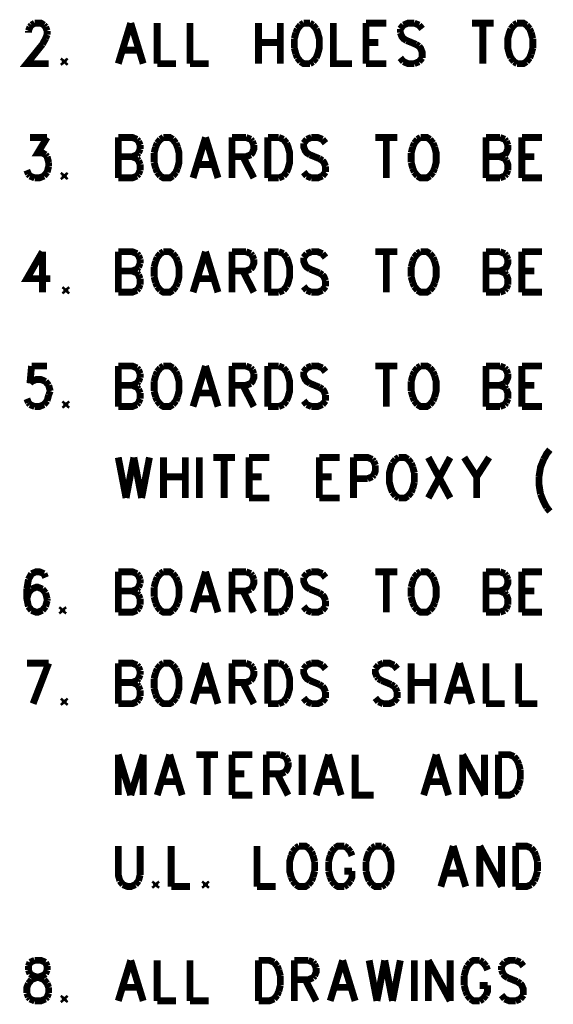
# Model space of a CAD drawing. Extents: x 7.3 to 17.4, y 4.7 to 13.3.
# Tile 1 of 11: x 7.8 to 9, y 4.8 to 6.9. Entities that reach past the tile are written whole.
import ezdxf

# ---------------------------------------------------------------- set-up
doc = ezdxf.new("R2010")
doc.units = 0
doc.layers.add('DD_PHO', color=6, linetype='CONTINUOUS')

msp = doc.modelspace()

# ---------------------------------------------------------------- linework, layer by layer
at = {"layer": 'DD_PHO', "const_width": 0.015}
for points in [[(7.8109, 6.87921), (7.81431, 6.88765)], [(7.81431, 6.88765), (7.81772, 6.89187)], [(7.81772, 6.89187), (7.82454, 6.89609)], [(7.82454, 6.89609), (7.83818, 6.89609), (7.845, 6.89187)], [(7.845, 6.89187), (7.8484, 6.88765)], [(7.8484, 6.88765), (7.85181, 6.87921)], [(8.03477, 6.89609), (8.0075, 6.8075)], [(8.03477, 6.89609), (8.06204, 6.8075)], [(8.09272, 6.89609), (8.09272, 6.8075)], [(8.16431, 6.89609), (8.16431, 6.8075)], [(8.31431, 6.89609), (8.31431, 6.8075)], [(8.36204, 6.89609), (8.36204, 6.8075)], [(8.40636, 6.89187), (8.39954, 6.88343)], [(8.41318, 6.89609), (8.40636, 6.89187)], [(8.42681, 6.89609), (8.41318, 6.89609)], [(8.43363, 6.89187), (8.42681, 6.89609)], [(8.44045, 6.88343), (8.43363, 6.89187)], [(8.47795, 6.89609), (8.47795, 6.8075), (8.51886, 6.8075)], [(8.54954, 6.89609), (8.54954, 6.8075)], [(8.54954, 6.89609), (8.59386, 6.89609)], [(8.63136, 6.89187), (8.62454, 6.88343)], [(8.65522, 6.89609), (8.64159, 6.89609), (8.63136, 6.89187)], [(8.66545, 6.89187), (8.65522, 6.89609)], [(8.67227, 6.88343), (8.66545, 6.89187)], [(8.78136, 6.89609), (8.82909, 6.89609)], [(8.80522, 6.89609), (8.80522, 6.8075)], [(8.8734, 6.89187), (8.86659, 6.88343)], [(8.88022, 6.89609), (8.8734, 6.89187)], [(8.90068, 6.89187), (8.89386, 6.89609), (8.88022, 6.89609)], [(8.9075, 6.88343), (8.90068, 6.89187)], [(7.8109, 6.875), (7.8109, 6.87921)], [(7.85181, 6.87078), (7.8484, 6.86234)], [(7.85181, 6.87921), (7.85181, 6.87078)], [(8.39613, 6.875), (8.39272, 6.86234)], [(8.39954, 6.88343), (8.39613, 6.875)], [(8.44045, 6.82015), (8.44386, 6.82859), (8.44727, 6.84125), (8.44727, 6.86234), (8.44386, 6.875), (8.44045, 6.88343)], [(8.62454, 6.88343), (8.62454, 6.875)], [(8.62454, 6.875), (8.62795, 6.86656), (8.63136, 6.86234), (8.63818, 6.85812)], [(8.86659, 6.88343), (8.86318, 6.875), (8.85977, 6.86234), (8.85977, 6.84125), (8.86318, 6.82859), (8.86659, 6.82015)], [(8.9109, 6.875), (8.9075, 6.88343)], [(8.91431, 6.86234), (8.9109, 6.875)], [(7.84159, 6.84968), (7.8075, 6.8075), (7.85522, 6.8075)], [(7.8484, 6.86234), (7.84159, 6.84968)], [(8.31431, 6.8539), (8.36204, 6.8539)], [(8.39272, 6.86234), (8.39272, 6.84125)], [(8.39272, 6.84125), (8.39613, 6.82859)], [(8.54954, 6.8539), (8.57681, 6.8539)], [(8.63818, 6.85812), (8.65863, 6.84968)], [(8.65863, 6.84968), (8.66545, 6.84546)], [(8.66545, 6.84546), (8.66886, 6.84125), (8.67227, 6.83281), (8.67227, 6.82015)], [(8.9109, 6.82859), (8.91431, 6.84125)], [(8.91431, 6.84125), (8.91431, 6.86234)], [(8.01772, 6.83703), (8.05181, 6.83703)], [(8.39613, 6.82859), (8.39954, 6.82015)], [(8.39954, 6.82015), (8.40636, 6.81171)], [(8.43363, 6.81171), (8.44045, 6.82015)], [(8.63136, 6.81171), (8.62454, 6.82015)], [(8.67227, 6.82015), (8.66545, 6.81171)], [(8.86659, 6.82015), (8.8734, 6.81171)], [(8.90068, 6.81171), (8.9075, 6.82015)], [(8.9075, 6.82015), (8.9109, 6.82859)], [(7.88931, 6.81593), (7.8859, 6.81171)], [(7.8859, 6.81171), (7.88931, 6.8075)], [(7.89272, 6.81171), (7.88931, 6.81593)], [(7.88931, 6.8075), (7.89272, 6.81171)], [(8.09272, 6.8075), (8.13363, 6.8075)], [(8.16431, 6.8075), (8.20522, 6.8075)], [(8.40636, 6.81171), (8.41318, 6.8075), (8.42681, 6.8075)], [(8.42681, 6.8075), (8.43363, 6.81171)], [(8.54954, 6.8075), (8.59386, 6.8075)], [(8.65522, 6.8075), (8.64159, 6.8075), (8.63136, 6.81171)], [(8.66545, 6.81171), (8.65522, 6.8075)], [(8.8734, 6.81171), (8.88022, 6.8075)], [(8.88022, 6.8075), (8.89386, 6.8075), (8.90068, 6.81171)], [(7.81431, 6.64609), (7.85181, 6.64609)], [(7.85181, 6.64609), (7.83136, 6.61234), (7.84159, 6.61234), (7.8484, 6.60812)], [(8.0075, 6.64609), (8.0075, 6.5575)], [(8.0075, 6.64609), (8.03818, 6.64609), (8.0484, 6.64187)], [(8.0484, 6.64187), (8.05181, 6.63765)], [(8.05181, 6.63765), (8.05522, 6.62921)], [(8.05522, 6.62921), (8.05522, 6.62078)], [(8.09272, 6.63343), (8.08931, 6.625)], [(8.09954, 6.64187), (8.09272, 6.63343)], [(8.10636, 6.64609), (8.09954, 6.64187)], [(8.12681, 6.64187), (8.12, 6.64609), (8.10636, 6.64609)], [(8.13363, 6.63343), (8.12681, 6.64187)], [(8.13704, 6.625), (8.13363, 6.63343)], [(8.1984, 6.64609), (8.17113, 6.5575)], [(8.1984, 6.64609), (8.22568, 6.5575)], [(8.25636, 6.64609), (8.25636, 6.5575)], [(8.25636, 6.64609), (8.28704, 6.64609)], [(8.28704, 6.64609), (8.29727, 6.64187)], [(8.29727, 6.64187), (8.30068, 6.63765)], [(8.30409, 6.62921), (8.30409, 6.62078), (8.30068, 6.61234), (8.29727, 6.60812)], [(8.30068, 6.63765), (8.30409, 6.62921)], [(8.33477, 6.64609), (8.33477, 6.5575)], [(8.33477, 6.64609), (8.35863, 6.64609)], [(8.35863, 6.64609), (8.36886, 6.64187)], [(8.36886, 6.64187), (8.37568, 6.63343)], [(8.37568, 6.63343), (8.37909, 6.625), (8.3825, 6.61234), (8.3825, 6.59125), (8.37909, 6.57859), (8.37568, 6.57015)], [(8.42, 6.64187), (8.41318, 6.63343)], [(8.41318, 6.63343), (8.41318, 6.625), (8.41659, 6.61656), (8.42, 6.61234), (8.42681, 6.60812)], [(8.43022, 6.64609), (8.42, 6.64187)], [(8.45409, 6.64187), (8.44386, 6.64609), (8.43022, 6.64609)], [(8.4609, 6.63343), (8.45409, 6.64187)], [(8.57, 6.64609), (8.61772, 6.64609)], [(8.59386, 6.64609), (8.59386, 6.5575)], [(8.65522, 6.63343), (8.65181, 6.625)], [(8.66204, 6.64187), (8.65522, 6.63343)], [(8.66886, 6.64609), (8.66204, 6.64187)], [(8.68931, 6.64187), (8.6825, 6.64609), (8.66886, 6.64609)], [(8.69613, 6.63343), (8.68931, 6.64187)], [(8.69954, 6.625), (8.69613, 6.63343)], [(8.81204, 6.64609), (8.81204, 6.5575)], [(8.81204, 6.64609), (8.84272, 6.64609)], [(8.84272, 6.64609), (8.85295, 6.64187)], [(8.85295, 6.64187), (8.85636, 6.63765)], [(8.85977, 6.62921), (8.85977, 6.62078), (8.85636, 6.61234), (8.85295, 6.60812)], [(8.85636, 6.63765), (8.85977, 6.62921)], [(8.89045, 6.64609), (8.89045, 6.5575)], [(8.89045, 6.64609), (8.93477, 6.64609)], [(7.8484, 6.60812), (7.85181, 6.6039)], [(8.0484, 6.60812), (8.03818, 6.6039)], [(8.05181, 6.61234), (8.0484, 6.60812)], [(8.05522, 6.62078), (8.05181, 6.61234)], [(8.08931, 6.625), (8.0859, 6.61234)], [(8.0859, 6.61234), (8.0859, 6.59125)], [(8.13704, 6.57859), (8.14045, 6.59125), (8.14045, 6.61234), (8.13704, 6.625)], [(8.29727, 6.60812), (8.28704, 6.6039)], [(8.42681, 6.60812), (8.44727, 6.59968)], [(8.65181, 6.625), (8.6484, 6.61234)], [(8.6484, 6.61234), (8.6484, 6.59125)], [(8.69954, 6.57859), (8.70295, 6.59125), (8.70295, 6.61234), (8.69954, 6.625)], [(8.85295, 6.60812), (8.84272, 6.6039)], [(7.85181, 6.6039), (7.85522, 6.59125)], [(7.85522, 6.58281), (7.85181, 6.57015)], [(7.85522, 6.59125), (7.85522, 6.58281)], [(8.0075, 6.6039), (8.03818, 6.6039)], [(8.03818, 6.6039), (8.0484, 6.59968)], [(8.0484, 6.59968), (8.05181, 6.59546)], [(8.05181, 6.59546), (8.05522, 6.58703)], [(8.05522, 6.58703), (8.05522, 6.57437)], [(8.0859, 6.59125), (8.08931, 6.57859)], [(8.18136, 6.58703), (8.21545, 6.58703)], [(8.28704, 6.6039), (8.25636, 6.6039)], [(8.28022, 6.6039), (8.30409, 6.5575)], [(8.44727, 6.59968), (8.45409, 6.59546)], [(8.45409, 6.59546), (8.4575, 6.59125), (8.4609, 6.58281)], [(8.4609, 6.58281), (8.4609, 6.57015)], [(8.6484, 6.59125), (8.65181, 6.57859)], [(8.81204, 6.6039), (8.84272, 6.6039)], [(8.84272, 6.6039), (8.85295, 6.59968)], [(8.85295, 6.59968), (8.85636, 6.59546)], [(8.85636, 6.59546), (8.85977, 6.58703), (8.85977, 6.57437)], [(8.89045, 6.6039), (8.91772, 6.6039)], [(7.8109, 6.56593), (7.8075, 6.57437)], [(7.81431, 6.56171), (7.8109, 6.56593)], [(7.82454, 6.5575), (7.81431, 6.56171)], [(7.845, 6.56171), (7.83477, 6.5575), (7.82454, 6.5575)], [(7.85181, 6.57015), (7.845, 6.56171)], [(7.88931, 6.56593), (7.8859, 6.56171)], [(7.8859, 6.56171), (7.88931, 6.5575)], [(7.89272, 6.56171), (7.88931, 6.56593)], [(7.88931, 6.5575), (7.89272, 6.56171)], [(8.0484, 6.56171), (8.03818, 6.5575), (8.0075, 6.5575)], [(8.05181, 6.56593), (8.0484, 6.56171)], [(8.05522, 6.57437), (8.05181, 6.56593)], [(8.08931, 6.57859), (8.09272, 6.57015)], [(8.09272, 6.57015), (8.09954, 6.56171)], [(8.09954, 6.56171), (8.10636, 6.5575), (8.12, 6.5575), (8.12681, 6.56171)], [(8.12681, 6.56171), (8.13363, 6.57015)], [(8.13363, 6.57015), (8.13704, 6.57859)], [(8.36886, 6.56171), (8.35863, 6.5575)], [(8.37568, 6.57015), (8.36886, 6.56171)], [(8.42, 6.56171), (8.41318, 6.57015)], [(8.43022, 6.5575), (8.42, 6.56171)], [(8.45409, 6.56171), (8.44386, 6.5575), (8.43022, 6.5575)], [(8.4609, 6.57015), (8.45409, 6.56171)], [(8.65181, 6.57859), (8.65522, 6.57015)], [(8.65522, 6.57015), (8.66204, 6.56171)], [(8.66204, 6.56171), (8.66886, 6.5575), (8.6825, 6.5575), (8.68931, 6.56171)], [(8.68931, 6.56171), (8.69613, 6.57015)], [(8.69613, 6.57015), (8.69954, 6.57859)], [(8.85295, 6.56171), (8.84272, 6.5575)], [(8.85636, 6.56593), (8.85295, 6.56171)], [(8.85977, 6.57437), (8.85636, 6.56593)], [(8.35863, 6.5575), (8.33477, 6.5575)], [(8.84272, 6.5575), (8.81204, 6.5575)], [(8.89045, 6.5575), (8.93477, 6.5575)], [(7.84159, 6.39609), (7.8075, 6.33703), (7.85863, 6.33703)], [(7.84159, 6.39609), (7.84159, 6.3075)], [(8.0075, 6.39609), (8.0075, 6.3075)], [(8.0075, 6.39609), (8.03818, 6.39609), (8.0484, 6.39187)], [(8.0484, 6.39187), (8.05181, 6.38765)], [(8.09954, 6.39187), (8.09272, 6.38343)], [(8.10636, 6.39609), (8.09954, 6.39187)], [(8.12681, 6.39187), (8.12, 6.39609), (8.10636, 6.39609)], [(8.13363, 6.38343), (8.12681, 6.39187)], [(8.1984, 6.39609), (8.17113, 6.3075)], [(8.1984, 6.39609), (8.22568, 6.3075)], [(8.25636, 6.39609), (8.25636, 6.3075)], [(8.25636, 6.39609), (8.28704, 6.39609)], [(8.28704, 6.39609), (8.29727, 6.39187)], [(8.29727, 6.39187), (8.30068, 6.38765)], [(8.33477, 6.39609), (8.33477, 6.3075)], [(8.33477, 6.39609), (8.35863, 6.39609)], [(8.35863, 6.39609), (8.36886, 6.39187)], [(8.36886, 6.39187), (8.37568, 6.38343)], [(8.42, 6.39187), (8.41318, 6.38343)], [(8.43022, 6.39609), (8.42, 6.39187)], [(8.45409, 6.39187), (8.44386, 6.39609), (8.43022, 6.39609)], [(8.4609, 6.38343), (8.45409, 6.39187)], [(8.57, 6.39609), (8.61772, 6.39609)], [(8.59386, 6.39609), (8.59386, 6.3075)], [(8.66204, 6.39187), (8.65522, 6.38343)], [(8.66886, 6.39609), (8.66204, 6.39187)], [(8.68931, 6.39187), (8.6825, 6.39609), (8.66886, 6.39609)], [(8.69613, 6.38343), (8.68931, 6.39187)], [(8.81204, 6.39609), (8.81204, 6.3075)], [(8.81204, 6.39609), (8.84272, 6.39609)], [(8.84272, 6.39609), (8.85295, 6.39187)], [(8.85295, 6.39187), (8.85636, 6.38765)], [(8.89045, 6.39609), (8.89045, 6.3075)], [(8.89045, 6.39609), (8.93477, 6.39609)], [(8.05181, 6.38765), (8.05522, 6.37921)], [(8.05522, 6.37078), (8.05181, 6.36234)], [(8.05522, 6.37921), (8.05522, 6.37078)], [(8.08931, 6.375), (8.0859, 6.36234)], [(8.09272, 6.38343), (8.08931, 6.375)], [(8.13704, 6.375), (8.13363, 6.38343)], [(8.13704, 6.32859), (8.14045, 6.34125), (8.14045, 6.36234), (8.13704, 6.375)], [(8.30409, 6.37921), (8.30409, 6.37078), (8.30068, 6.36234), (8.29727, 6.35812)], [(8.30068, 6.38765), (8.30409, 6.37921)], [(8.37568, 6.38343), (8.37909, 6.375), (8.3825, 6.36234), (8.3825, 6.34125), (8.37909, 6.32859), (8.37568, 6.32015)], [(8.41318, 6.38343), (8.41318, 6.375), (8.41659, 6.36656), (8.42, 6.36234), (8.42681, 6.35812)], [(8.65181, 6.375), (8.6484, 6.36234)], [(8.65522, 6.38343), (8.65181, 6.375)], [(8.69954, 6.375), (8.69613, 6.38343)], [(8.69954, 6.32859), (8.70295, 6.34125), (8.70295, 6.36234), (8.69954, 6.375)], [(8.85977, 6.37921), (8.85977, 6.37078), (8.85636, 6.36234), (8.85295, 6.35812)], [(8.85636, 6.38765), (8.85977, 6.37921)], [(8.0075, 6.3539), (8.03818, 6.3539)], [(8.0484, 6.35812), (8.03818, 6.3539)], [(8.03818, 6.3539), (8.0484, 6.34968)], [(8.05181, 6.36234), (8.0484, 6.35812)], [(8.0484, 6.34968), (8.05181, 6.34546)], [(8.0859, 6.36234), (8.0859, 6.34125)], [(8.28704, 6.3539), (8.25636, 6.3539)], [(8.28022, 6.3539), (8.30409, 6.3075)], [(8.29727, 6.35812), (8.28704, 6.3539)], [(8.42681, 6.35812), (8.44727, 6.34968)], [(8.44727, 6.34968), (8.45409, 6.34546)], [(8.6484, 6.36234), (8.6484, 6.34125)], [(8.81204, 6.3539), (8.84272, 6.3539)], [(8.85295, 6.35812), (8.84272, 6.3539)], [(8.84272, 6.3539), (8.85295, 6.34968)], [(8.85295, 6.34968), (8.85636, 6.34546)], [(8.89045, 6.3539), (8.91772, 6.3539)], [(8.05181, 6.34546), (8.05522, 6.33703)], [(8.05522, 6.32437), (8.05181, 6.31593)], [(8.05522, 6.33703), (8.05522, 6.32437)], [(8.0859, 6.34125), (8.08931, 6.32859)], [(8.08931, 6.32859), (8.09272, 6.32015)], [(8.13363, 6.32015), (8.13704, 6.32859)], [(8.18136, 6.33703), (8.21545, 6.33703)], [(8.45409, 6.34546), (8.4575, 6.34125), (8.4609, 6.33281)], [(8.4609, 6.33281), (8.4609, 6.32015)], [(8.6484, 6.34125), (8.65181, 6.32859)], [(8.65181, 6.32859), (8.65522, 6.32015)], [(8.69613, 6.32015), (8.69954, 6.32859)], [(8.85636, 6.34546), (8.85977, 6.33703), (8.85977, 6.32437)], [(8.85977, 6.32437), (8.85636, 6.31593)], [(7.89272, 6.31593), (7.88931, 6.31171)], [(7.88931, 6.31171), (7.89272, 6.3075)], [(7.89613, 6.31171), (7.89272, 6.31593)], [(7.89272, 6.3075), (7.89613, 6.31171)], [(8.0484, 6.31171), (8.03818, 6.3075), (8.0075, 6.3075)], [(8.05181, 6.31593), (8.0484, 6.31171)], [(8.09272, 6.32015), (8.09954, 6.31171)], [(8.09954, 6.31171), (8.10636, 6.3075), (8.12, 6.3075), (8.12681, 6.31171)], [(8.12681, 6.31171), (8.13363, 6.32015)], [(8.35863, 6.3075), (8.33477, 6.3075)], [(8.36886, 6.31171), (8.35863, 6.3075)], [(8.37568, 6.32015), (8.36886, 6.31171)], [(8.42, 6.31171), (8.41318, 6.32015)], [(8.43022, 6.3075), (8.42, 6.31171)], [(8.45409, 6.31171), (8.44386, 6.3075), (8.43022, 6.3075)], [(8.4609, 6.32015), (8.45409, 6.31171)], [(8.65522, 6.32015), (8.66204, 6.31171)], [(8.66204, 6.31171), (8.66886, 6.3075), (8.6825, 6.3075), (8.68931, 6.31171)], [(8.68931, 6.31171), (8.69613, 6.32015)], [(8.84272, 6.3075), (8.81204, 6.3075)], [(8.85295, 6.31171), (8.84272, 6.3075)], [(8.85636, 6.31593), (8.85295, 6.31171)], [(8.89045, 6.3075), (8.93477, 6.3075)], [(7.81772, 6.14609), (7.81431, 6.10812)], [(7.85181, 6.14609), (7.81772, 6.14609)], [(8.0075, 6.14609), (8.0075, 6.0575)], [(8.0075, 6.14609), (8.03818, 6.14609), (8.0484, 6.14187)], [(8.0484, 6.14187), (8.05181, 6.13765)], [(8.05181, 6.13765), (8.05522, 6.12921)], [(8.09272, 6.13343), (8.08931, 6.125)], [(8.09954, 6.14187), (8.09272, 6.13343)], [(8.10636, 6.14609), (8.09954, 6.14187)], [(8.12681, 6.14187), (8.12, 6.14609), (8.10636, 6.14609)], [(8.13363, 6.13343), (8.12681, 6.14187)], [(8.13704, 6.125), (8.13363, 6.13343)], [(8.1984, 6.14609), (8.17113, 6.0575)], [(8.1984, 6.14609), (8.22568, 6.0575)], [(8.25636, 6.14609), (8.25636, 6.0575)], [(8.25636, 6.14609), (8.28704, 6.14609)], [(8.28704, 6.14609), (8.29727, 6.14187)], [(8.29727, 6.14187), (8.30068, 6.13765)], [(8.30068, 6.13765), (8.30409, 6.12921)], [(8.33477, 6.14609), (8.33477, 6.0575)], [(8.33477, 6.14609), (8.35863, 6.14609)], [(8.35863, 6.14609), (8.36886, 6.14187)], [(8.36886, 6.14187), (8.37568, 6.13343)], [(8.37568, 6.13343), (8.37909, 6.125), (8.3825, 6.11234), (8.3825, 6.09125), (8.37909, 6.07859), (8.37568, 6.07015)], [(8.42, 6.14187), (8.41318, 6.13343)], [(8.41318, 6.13343), (8.41318, 6.125), (8.41659, 6.11656), (8.42, 6.11234), (8.42681, 6.10812)], [(8.43022, 6.14609), (8.42, 6.14187)], [(8.45409, 6.14187), (8.44386, 6.14609), (8.43022, 6.14609)], [(8.4609, 6.13343), (8.45409, 6.14187)], [(8.57, 6.14609), (8.61772, 6.14609)], [(8.59386, 6.14609), (8.59386, 6.0575)], [(8.65522, 6.13343), (8.65181, 6.125)], [(8.66204, 6.14187), (8.65522, 6.13343)], [(8.66886, 6.14609), (8.66204, 6.14187)], [(8.68931, 6.14187), (8.6825, 6.14609), (8.66886, 6.14609)], [(8.69613, 6.13343), (8.68931, 6.14187)], [(8.69954, 6.125), (8.69613, 6.13343)], [(8.81204, 6.14609), (8.81204, 6.0575)], [(8.81204, 6.14609), (8.84272, 6.14609)], [(8.84272, 6.14609), (8.85295, 6.14187)], [(8.85295, 6.14187), (8.85636, 6.13765)], [(8.85636, 6.13765), (8.85977, 6.12921)], [(8.89045, 6.14609), (8.89045, 6.0575)], [(8.89045, 6.14609), (8.93477, 6.14609)], [(7.81431, 6.10812), (7.81772, 6.11234)], [(7.81772, 6.11234), (7.82795, 6.11656), (7.83818, 6.11656), (7.8484, 6.11234)], [(7.8484, 6.11234), (7.85522, 6.1039)], [(8.05181, 6.11234), (8.0484, 6.10812)], [(8.05522, 6.12078), (8.05181, 6.11234)], [(8.05522, 6.12921), (8.05522, 6.12078)], [(8.08931, 6.125), (8.0859, 6.11234)], [(8.0859, 6.11234), (8.0859, 6.09125)], [(8.13704, 6.07859), (8.14045, 6.09125), (8.14045, 6.11234), (8.13704, 6.125)], [(8.30409, 6.12921), (8.30409, 6.12078), (8.30068, 6.11234), (8.29727, 6.10812)], [(8.65181, 6.125), (8.6484, 6.11234)], [(8.6484, 6.11234), (8.6484, 6.09125)], [(8.69954, 6.07859), (8.70295, 6.09125), (8.70295, 6.11234), (8.69954, 6.125)], [(8.85977, 6.12921), (8.85977, 6.12078), (8.85636, 6.11234), (8.85295, 6.10812)], [(7.85522, 6.1039), (7.85863, 6.09125)], [(7.85863, 6.09125), (7.85522, 6.08281)], [(8.0075, 6.1039), (8.03818, 6.1039)], [(8.0484, 6.10812), (8.03818, 6.1039)], [(8.03818, 6.1039), (8.0484, 6.09968)], [(8.0484, 6.09968), (8.05181, 6.09546)], [(8.05181, 6.09546), (8.05522, 6.08703)], [(8.0859, 6.09125), (8.08931, 6.07859)], [(8.28704, 6.1039), (8.25636, 6.1039)], [(8.28022, 6.1039), (8.30409, 6.0575)], [(8.29727, 6.10812), (8.28704, 6.1039)], [(8.42681, 6.10812), (8.44727, 6.09968)], [(8.44727, 6.09968), (8.45409, 6.09546)], [(8.45409, 6.09546), (8.4575, 6.09125), (8.4609, 6.08281)], [(8.6484, 6.09125), (8.65181, 6.07859)], [(8.81204, 6.1039), (8.84272, 6.1039)], [(8.85295, 6.10812), (8.84272, 6.1039)], [(8.84272, 6.1039), (8.85295, 6.09968)], [(8.85295, 6.09968), (8.85636, 6.09546)], [(8.85636, 6.09546), (8.85977, 6.08703), (8.85977, 6.07437)], [(8.89045, 6.1039), (8.91772, 6.1039)], [(7.8109, 6.06593), (7.8075, 6.07437)], [(7.81431, 6.06171), (7.8109, 6.06593)], [(7.85181, 6.07015), (7.845, 6.06171)], [(7.85522, 6.08281), (7.85181, 6.07015)], [(7.89272, 6.06593), (7.88931, 6.06171)], [(7.89613, 6.06171), (7.89272, 6.06593)], [(8.05181, 6.06593), (8.0484, 6.06171)], [(8.05522, 6.07437), (8.05181, 6.06593)], [(8.05522, 6.08703), (8.05522, 6.07437)], [(8.08931, 6.07859), (8.09272, 6.07015)], [(8.09272, 6.07015), (8.09954, 6.06171)], [(8.12681, 6.06171), (8.13363, 6.07015)], [(8.13363, 6.07015), (8.13704, 6.07859)], [(8.18136, 6.08703), (8.21545, 6.08703)], [(8.37568, 6.07015), (8.36886, 6.06171)], [(8.42, 6.06171), (8.41318, 6.07015)], [(8.4609, 6.07015), (8.45409, 6.06171)], [(8.4609, 6.08281), (8.4609, 6.07015)], [(8.65181, 6.07859), (8.65522, 6.07015)], [(8.65522, 6.07015), (8.66204, 6.06171)], [(8.68931, 6.06171), (8.69613, 6.07015)], [(8.69613, 6.07015), (8.69954, 6.07859)], [(8.85636, 6.06593), (8.85295, 6.06171)], [(8.85977, 6.07437), (8.85636, 6.06593)], [(7.82454, 6.0575), (7.81431, 6.06171)], [(7.845, 6.06171), (7.83477, 6.0575), (7.82454, 6.0575)], [(7.88931, 6.06171), (7.89272, 6.0575)], [(7.89272, 6.0575), (7.89613, 6.06171)], [(8.0484, 6.06171), (8.03818, 6.0575), (8.0075, 6.0575)], [(8.09954, 6.06171), (8.10636, 6.0575), (8.12, 6.0575), (8.12681, 6.06171)], [(8.35863, 6.0575), (8.33477, 6.0575)], [(8.36886, 6.06171), (8.35863, 6.0575)], [(8.43022, 6.0575), (8.42, 6.06171)], [(8.45409, 6.06171), (8.44386, 6.0575), (8.43022, 6.0575)], [(8.66204, 6.06171), (8.66886, 6.0575), (8.6825, 6.0575), (8.68931, 6.06171)], [(8.84272, 6.0575), (8.81204, 6.0575)], [(8.85295, 6.06171), (8.84272, 6.0575)], [(8.89045, 6.0575), (8.93477, 6.0575)], [(8.95181, 5.96296), (8.945, 5.95453), (8.93818, 5.94187)], [(8.0075, 5.94609), (8.02454, 5.8575)], [(8.04159, 5.94609), (8.02454, 5.8575)], [(8.04159, 5.94609), (8.05863, 5.8575)], [(8.07568, 5.94609), (8.05863, 5.8575)], [(8.10636, 5.94609), (8.10636, 5.8575)], [(8.15409, 5.94609), (8.15409, 5.8575)], [(8.18477, 5.94609), (8.18477, 5.8575)], [(8.21545, 5.94609), (8.26318, 5.94609)], [(8.23931, 5.94609), (8.23931, 5.8575)], [(8.29386, 5.94609), (8.29386, 5.8575)], [(8.29386, 5.94609), (8.33818, 5.94609)], [(8.44727, 5.94609), (8.44727, 5.8575)], [(8.44727, 5.94609), (8.49159, 5.94609)], [(8.52227, 5.94609), (8.52227, 5.8575)], [(8.52227, 5.94609), (8.55295, 5.94609), (8.56318, 5.94187)], [(8.56318, 5.94187), (8.56659, 5.93765)], [(8.56659, 5.93765), (8.57, 5.92921)], [(8.61431, 5.94187), (8.6075, 5.93343)], [(8.62113, 5.94609), (8.61431, 5.94187)], [(8.64159, 5.94187), (8.63477, 5.94609), (8.62113, 5.94609)], [(8.6484, 5.93343), (8.64159, 5.94187)], [(8.6859, 5.94609), (8.73363, 5.8575)], [(8.73363, 5.94609), (8.6859, 5.8575)], [(8.76431, 5.94609), (8.79159, 5.9039)], [(8.81886, 5.94609), (8.79159, 5.9039)], [(8.93818, 5.94187), (8.93136, 5.925), (8.92795, 5.9039)], [(8.57, 5.92921), (8.57, 5.91656), (8.56659, 5.90812)], [(8.6075, 5.93343), (8.60409, 5.925), (8.60068, 5.91234), (8.60068, 5.89125), (8.60409, 5.87859), (8.6075, 5.87015)], [(8.65181, 5.925), (8.6484, 5.93343)], [(8.65522, 5.91234), (8.65181, 5.925)], [(8.10636, 5.9039), (8.15409, 5.9039)], [(8.29386, 5.9039), (8.32113, 5.9039)], [(8.44727, 5.9039), (8.47454, 5.9039)], [(8.55295, 5.89968), (8.52227, 5.89968)], [(8.56318, 5.9039), (8.55295, 5.89968)], [(8.56659, 5.90812), (8.56318, 5.9039)], [(8.65522, 5.89125), (8.65522, 5.91234)], [(8.79159, 5.9039), (8.79159, 5.8575)], [(8.92795, 5.9039), (8.92795, 5.88703), (8.93136, 5.86593)], [(8.6484, 5.87015), (8.65181, 5.87859)], [(8.65181, 5.87859), (8.65522, 5.89125)], [(8.29386, 5.8575), (8.33818, 5.8575)], [(8.44727, 5.8575), (8.49159, 5.8575)], [(8.6075, 5.87015), (8.61431, 5.86171)], [(8.61431, 5.86171), (8.62113, 5.8575)], [(8.62113, 5.8575), (8.63477, 5.8575), (8.64159, 5.86171)], [(8.64159, 5.86171), (8.6484, 5.87015)], [(8.93136, 5.86593), (8.93818, 5.84906), (8.945, 5.8364)], [(8.945, 5.8364), (8.95181, 5.82796)], [(7.8109, 5.67921), (7.8075, 5.65812)], [(7.81772, 5.69187), (7.8109, 5.67921)], [(7.845, 5.69187), (7.83477, 5.69609), (7.82795, 5.69609), (7.81772, 5.69187)], [(7.8484, 5.68343), (7.845, 5.69187)], [(8.0075, 5.69609), (8.0075, 5.6075)], [(8.0075, 5.69609), (8.03818, 5.69609), (8.0484, 5.69187)], [(8.0484, 5.69187), (8.05181, 5.68765)], [(8.05181, 5.68765), (8.05522, 5.67921)], [(8.05522, 5.67921), (8.05522, 5.67078)], [(8.09272, 5.68343), (8.08931, 5.675)], [(8.09954, 5.69187), (8.09272, 5.68343)], [(8.10636, 5.69609), (8.09954, 5.69187)], [(8.12681, 5.69187), (8.12, 5.69609), (8.10636, 5.69609)], [(8.13363, 5.68343), (8.12681, 5.69187)], [(8.13704, 5.675), (8.13363, 5.68343)], [(8.1984, 5.69609), (8.17113, 5.6075)], [(8.1984, 5.69609), (8.22568, 5.6075)], [(8.25636, 5.69609), (8.25636, 5.6075)], [(8.25636, 5.69609), (8.28704, 5.69609)], [(8.28704, 5.69609), (8.29727, 5.69187)], [(8.29727, 5.69187), (8.30068, 5.68765)], [(8.30409, 5.67921), (8.30409, 5.67078), (8.30068, 5.66234), (8.29727, 5.65812)], [(8.30068, 5.68765), (8.30409, 5.67921)], [(8.33477, 5.69609), (8.33477, 5.6075)], [(8.33477, 5.69609), (8.35863, 5.69609)], [(8.35863, 5.69609), (8.36886, 5.69187)], [(8.36886, 5.69187), (8.37568, 5.68343)], [(8.37568, 5.68343), (8.37909, 5.675), (8.3825, 5.66234), (8.3825, 5.64125), (8.37909, 5.62859), (8.37568, 5.62015)], [(8.42, 5.69187), (8.41318, 5.68343)], [(8.41318, 5.68343), (8.41318, 5.675), (8.41659, 5.66656), (8.42, 5.66234), (8.42681, 5.65812)], [(8.43022, 5.69609), (8.42, 5.69187)], [(8.45409, 5.69187), (8.44386, 5.69609), (8.43022, 5.69609)], [(8.4609, 5.68343), (8.45409, 5.69187)], [(8.57, 5.69609), (8.61772, 5.69609)], [(8.59386, 5.69609), (8.59386, 5.6075)], [(8.65522, 5.68343), (8.65181, 5.675)], [(8.66204, 5.69187), (8.65522, 5.68343)], [(8.66886, 5.69609), (8.66204, 5.69187)], [(8.68931, 5.69187), (8.6825, 5.69609), (8.66886, 5.69609)], [(8.69613, 5.68343), (8.68931, 5.69187)], [(8.69954, 5.675), (8.69613, 5.68343)], [(8.81204, 5.69609), (8.81204, 5.6075)], [(8.81204, 5.69609), (8.84272, 5.69609)], [(8.84272, 5.69609), (8.85295, 5.69187)], [(8.85295, 5.69187), (8.85636, 5.68765)], [(8.85977, 5.67921), (8.85977, 5.67078), (8.85636, 5.66234), (8.85295, 5.65812)], [(8.85636, 5.68765), (8.85977, 5.67921)], [(8.89045, 5.69609), (8.89045, 5.6075)], [(8.89045, 5.69609), (8.93477, 5.69609)], [(7.8075, 5.65812), (7.8075, 5.63703), (7.8109, 5.62015)], [(7.81772, 5.65812), (7.8109, 5.64968)], [(7.84159, 5.65812), (7.83136, 5.66234), (7.82795, 5.66234), (7.81772, 5.65812)], [(7.8484, 5.64968), (7.84159, 5.65812)], [(8.0484, 5.65812), (8.03818, 5.6539)], [(8.05181, 5.66234), (8.0484, 5.65812)], [(8.05522, 5.67078), (8.05181, 5.66234)], [(8.08931, 5.675), (8.0859, 5.66234)], [(8.0859, 5.66234), (8.0859, 5.64125)], [(8.13704, 5.62859), (8.14045, 5.64125), (8.14045, 5.66234), (8.13704, 5.675)], [(8.29727, 5.65812), (8.28704, 5.6539)], [(8.42681, 5.65812), (8.44727, 5.64968)], [(8.65181, 5.675), (8.6484, 5.66234)], [(8.6484, 5.66234), (8.6484, 5.64125)], [(8.69954, 5.62859), (8.70295, 5.64125), (8.70295, 5.66234), (8.69954, 5.675)], [(8.85295, 5.65812), (8.84272, 5.6539)], [(7.8109, 5.64968), (7.8075, 5.63703)], [(7.85181, 5.63703), (7.8484, 5.64968)], [(7.85181, 5.63281), (7.85181, 5.63703)], [(8.0075, 5.6539), (8.03818, 5.6539)], [(8.03818, 5.6539), (8.0484, 5.64968)], [(8.0484, 5.64968), (8.05181, 5.64546)], [(8.05181, 5.64546), (8.05522, 5.63703)], [(8.05522, 5.63703), (8.05522, 5.62437)], [(8.0859, 5.64125), (8.08931, 5.62859)], [(8.18136, 5.63703), (8.21545, 5.63703)], [(8.28704, 5.6539), (8.25636, 5.6539)], [(8.28022, 5.6539), (8.30409, 5.6075)], [(8.44727, 5.64968), (8.45409, 5.64546)], [(8.45409, 5.64546), (8.4575, 5.64125), (8.4609, 5.63281)], [(8.6484, 5.64125), (8.65181, 5.62859)], [(8.81204, 5.6539), (8.84272, 5.6539)], [(8.84272, 5.6539), (8.85295, 5.64968)], [(8.85295, 5.64968), (8.85636, 5.64546)], [(8.85636, 5.64546), (8.85977, 5.63703), (8.85977, 5.62437)], [(8.89045, 5.6539), (8.91772, 5.6539)], [(7.8109, 5.62015), (7.81772, 5.61171)], [(7.84159, 5.61171), (7.8484, 5.62015)], [(7.8484, 5.62015), (7.85181, 5.63281)], [(7.8859, 5.61593), (7.8825, 5.61171)], [(7.88931, 5.61171), (7.8859, 5.61593)], [(8.05181, 5.61593), (8.0484, 5.61171)], [(8.05522, 5.62437), (8.05181, 5.61593)], [(8.08931, 5.62859), (8.09272, 5.62015)], [(8.09272, 5.62015), (8.09954, 5.61171)], [(8.12681, 5.61171), (8.13363, 5.62015)], [(8.13363, 5.62015), (8.13704, 5.62859)], [(8.37568, 5.62015), (8.36886, 5.61171)], [(8.42, 5.61171), (8.41318, 5.62015)], [(8.4609, 5.62015), (8.45409, 5.61171)], [(8.4609, 5.63281), (8.4609, 5.62015)], [(8.65181, 5.62859), (8.65522, 5.62015)], [(8.65522, 5.62015), (8.66204, 5.61171)], [(8.68931, 5.61171), (8.69613, 5.62015)], [(8.69613, 5.62015), (8.69954, 5.62859)], [(8.85636, 5.61593), (8.85295, 5.61171)], [(8.85977, 5.62437), (8.85636, 5.61593)], [(7.81772, 5.61171), (7.82795, 5.6075), (7.83136, 5.6075), (7.84159, 5.61171)], [(7.8825, 5.61171), (7.8859, 5.6075)], [(7.8859, 5.6075), (7.88931, 5.61171)], [(8.0484, 5.61171), (8.03818, 5.6075), (8.0075, 5.6075)], [(8.09954, 5.61171), (8.10636, 5.6075), (8.12, 5.6075), (8.12681, 5.61171)], [(8.35863, 5.6075), (8.33477, 5.6075)], [(8.36886, 5.61171), (8.35863, 5.6075)], [(8.43022, 5.6075), (8.42, 5.61171)], [(8.45409, 5.61171), (8.44386, 5.6075), (8.43022, 5.6075)], [(8.66204, 5.61171), (8.66886, 5.6075), (8.6825, 5.6075), (8.68931, 5.61171)], [(8.84272, 5.6075), (8.81204, 5.6075)], [(8.85295, 5.61171), (8.84272, 5.6075)], [(8.89045, 5.6075), (8.93477, 5.6075)], [(7.8075, 5.49609), (7.85522, 5.49609)], [(7.85522, 5.49609), (7.82113, 5.4075)], [(8.0075, 5.49609), (8.0075, 5.4075)], [(8.0075, 5.49609), (8.03818, 5.49609), (8.0484, 5.49187)], [(8.0484, 5.49187), (8.05181, 5.48765)], [(8.05181, 5.48765), (8.05522, 5.47921)], [(8.09954, 5.49187), (8.09272, 5.48343)], [(8.10636, 5.49609), (8.09954, 5.49187)], [(8.12681, 5.49187), (8.12, 5.49609), (8.10636, 5.49609)], [(8.13363, 5.48343), (8.12681, 5.49187)], [(8.1984, 5.49609), (8.17113, 5.4075)], [(8.1984, 5.49609), (8.22568, 5.4075)], [(8.25636, 5.49609), (8.25636, 5.4075)], [(8.25636, 5.49609), (8.28704, 5.49609)], [(8.28704, 5.49609), (8.29727, 5.49187)], [(8.29727, 5.49187), (8.30068, 5.48765)], [(8.30068, 5.48765), (8.30409, 5.47921)], [(8.33477, 5.49609), (8.33477, 5.4075)], [(8.33477, 5.49609), (8.35863, 5.49609)], [(8.35863, 5.49609), (8.36886, 5.49187)], [(8.36886, 5.49187), (8.37568, 5.48343)], [(8.42, 5.49187), (8.41318, 5.48343)], [(8.43022, 5.49609), (8.42, 5.49187)], [(8.45409, 5.49187), (8.44386, 5.49609), (8.43022, 5.49609)], [(8.4609, 5.48343), (8.45409, 5.49187)], [(8.57681, 5.49187), (8.57, 5.48343)], [(8.58704, 5.49609), (8.57681, 5.49187)], [(8.6109, 5.49187), (8.60068, 5.49609), (8.58704, 5.49609)], [(8.61772, 5.48343), (8.6109, 5.49187)], [(8.6484, 5.49609), (8.6484, 5.4075)], [(8.69613, 5.49609), (8.69613, 5.4075)], [(8.75409, 5.49609), (8.72681, 5.4075)], [(8.75409, 5.49609), (8.78136, 5.4075)], [(8.81204, 5.49609), (8.81204, 5.4075)], [(8.88363, 5.49609), (8.88363, 5.4075)], [(8.05522, 5.47078), (8.05181, 5.46234)], [(8.05522, 5.47921), (8.05522, 5.47078)], [(8.08931, 5.475), (8.0859, 5.46234)], [(8.09272, 5.48343), (8.08931, 5.475)], [(8.13704, 5.475), (8.13363, 5.48343)], [(8.13704, 5.42859), (8.14045, 5.44125), (8.14045, 5.46234), (8.13704, 5.475)], [(8.30409, 5.47921), (8.30409, 5.47078), (8.30068, 5.46234), (8.29727, 5.45812)], [(8.37568, 5.48343), (8.37909, 5.475), (8.3825, 5.46234), (8.3825, 5.44125), (8.37909, 5.42859), (8.37568, 5.42015)], [(8.41318, 5.48343), (8.41318, 5.475), (8.41659, 5.46656), (8.42, 5.46234), (8.42681, 5.45812)], [(8.57, 5.48343), (8.57, 5.475), (8.5734, 5.46656)], [(8.5734, 5.46656), (8.57681, 5.46234)], [(8.0075, 5.4539), (8.03818, 5.4539)], [(8.0484, 5.45812), (8.03818, 5.4539)], [(8.03818, 5.4539), (8.0484, 5.44968)], [(8.05181, 5.46234), (8.0484, 5.45812)], [(8.0484, 5.44968), (8.05181, 5.44546)], [(8.05181, 5.44546), (8.05522, 5.43703)], [(8.0859, 5.46234), (8.0859, 5.44125)], [(8.0859, 5.44125), (8.08931, 5.42859)], [(8.28704, 5.4539), (8.25636, 5.4539)], [(8.28022, 5.4539), (8.30409, 5.4075)], [(8.29727, 5.45812), (8.28704, 5.4539)], [(8.42681, 5.45812), (8.44727, 5.44968)], [(8.44727, 5.44968), (8.45409, 5.44546)], [(8.45409, 5.44546), (8.4575, 5.44125), (8.4609, 5.43281)], [(8.57681, 5.46234), (8.58363, 5.45812)], [(8.58363, 5.45812), (8.60409, 5.44968)], [(8.60409, 5.44968), (8.6109, 5.44546)], [(8.6109, 5.44546), (8.61431, 5.44125)], [(8.61431, 5.44125), (8.61772, 5.43281)], [(8.6484, 5.4539), (8.69613, 5.4539)], [(8.05522, 5.42437), (8.05181, 5.41593)], [(8.05522, 5.43703), (8.05522, 5.42437)], [(8.08931, 5.42859), (8.09272, 5.42015)], [(8.09272, 5.42015), (8.09954, 5.41171)], [(8.12681, 5.41171), (8.13363, 5.42015)], [(8.13363, 5.42015), (8.13704, 5.42859)], [(8.18136, 5.43703), (8.21545, 5.43703)], [(8.37568, 5.42015), (8.36886, 5.41171)], [(8.42, 5.41171), (8.41318, 5.42015)], [(8.4609, 5.42015), (8.45409, 5.41171)], [(8.4609, 5.43281), (8.4609, 5.42015)], [(8.57681, 5.41171), (8.57, 5.42015)], [(8.61772, 5.42015), (8.6109, 5.41171)], [(8.61772, 5.43281), (8.61772, 5.42015)], [(8.73704, 5.43703), (8.77113, 5.43703)], [(7.88931, 5.41593), (7.8859, 5.41171)], [(7.8859, 5.41171), (7.88931, 5.4075)], [(7.89272, 5.41171), (7.88931, 5.41593)], [(7.88931, 5.4075), (7.89272, 5.41171)], [(8.0484, 5.41171), (8.03818, 5.4075), (8.0075, 5.4075)], [(8.05181, 5.41593), (8.0484, 5.41171)], [(8.09954, 5.41171), (8.10636, 5.4075), (8.12, 5.4075), (8.12681, 5.41171)], [(8.35863, 5.4075), (8.33477, 5.4075)], [(8.36886, 5.41171), (8.35863, 5.4075)], [(8.43022, 5.4075), (8.42, 5.41171)], [(8.45409, 5.41171), (8.44386, 5.4075), (8.43022, 5.4075)], [(8.58704, 5.4075), (8.57681, 5.41171)], [(8.6109, 5.41171), (8.60068, 5.4075), (8.58704, 5.4075)], [(8.81204, 5.4075), (8.85295, 5.4075)], [(8.88363, 5.4075), (8.92454, 5.4075)], [(8.0075, 5.29609), (8.0075, 5.2075)], [(8.0075, 5.29609), (8.03477, 5.2075)], [(8.06204, 5.29609), (8.03477, 5.2075)], [(8.06204, 5.29609), (8.06204, 5.2075)], [(8.12, 5.29609), (8.09272, 5.2075)], [(8.12, 5.29609), (8.14727, 5.2075)], [(8.17795, 5.29609), (8.22568, 5.29609)], [(8.20181, 5.29609), (8.20181, 5.2075)], [(8.25636, 5.29609), (8.25636, 5.2075)], [(8.25636, 5.29609), (8.30068, 5.29609)], [(8.33136, 5.29609), (8.33136, 5.2075)], [(8.33136, 5.29609), (8.36204, 5.29609)], [(8.36204, 5.29609), (8.37227, 5.29187)], [(8.37227, 5.29187), (8.37568, 5.28765)], [(8.40977, 5.29609), (8.40977, 5.2075)], [(8.46772, 5.29609), (8.44045, 5.2075)], [(8.46772, 5.29609), (8.495, 5.2075)], [(8.52568, 5.29609), (8.52568, 5.2075), (8.56659, 5.2075)], [(8.70295, 5.29609), (8.67568, 5.2075)], [(8.70295, 5.29609), (8.73022, 5.2075)], [(8.7609, 5.29609), (8.7609, 5.2075)], [(8.7609, 5.29609), (8.80863, 5.2075)], [(8.80863, 5.29609), (8.80863, 5.2075)], [(8.83931, 5.29609), (8.83931, 5.2075)], [(8.83931, 5.29609), (8.86318, 5.29609), (8.8734, 5.29187)], [(8.8734, 5.29187), (8.88022, 5.28343)], [(8.37909, 5.27921), (8.37909, 5.27078), (8.37568, 5.26234), (8.37227, 5.25812)], [(8.37568, 5.28765), (8.37909, 5.27921)], [(8.88022, 5.28343), (8.88363, 5.275)], [(8.88363, 5.275), (8.88704, 5.26234)], [(8.25636, 5.2539), (8.28363, 5.2539)], [(8.36204, 5.2539), (8.33136, 5.2539)], [(8.35522, 5.2539), (8.37909, 5.2075)], [(8.37227, 5.25812), (8.36204, 5.2539)], [(8.88704, 5.26234), (8.88704, 5.24125)], [(8.10295, 5.23703), (8.13704, 5.23703)], [(8.45068, 5.23703), (8.48477, 5.23703)], [(8.6859, 5.23703), (8.72, 5.23703)], [(8.88363, 5.22859), (8.88022, 5.22015)], [(8.88704, 5.24125), (8.88363, 5.22859)], [(8.25636, 5.2075), (8.30068, 5.2075)], [(8.8734, 5.21171), (8.86318, 5.2075), (8.83931, 5.2075)], [(8.88022, 5.22015), (8.8734, 5.21171)], [(8.0075, 5.09609), (8.0075, 5.03281), (8.0109, 5.02015)], [(8.05522, 5.03281), (8.05522, 5.09609)], [(8.1234, 5.09609), (8.1234, 5.0075)], [(8.3109, 5.09609), (8.3109, 5.0075)], [(8.3859, 5.075), (8.3825, 5.06234), (8.3825, 5.04125), (8.3859, 5.02859)], [(8.38931, 5.08343), (8.3859, 5.075)], [(8.39613, 5.09187), (8.38931, 5.08343)], [(8.40295, 5.09609), (8.39613, 5.09187)], [(8.4234, 5.09187), (8.41659, 5.09609), (8.40295, 5.09609)], [(8.43022, 5.08343), (8.4234, 5.09187)], [(8.43363, 5.075), (8.43022, 5.08343)], [(8.43704, 5.06234), (8.43363, 5.075)], [(8.47113, 5.075), (8.46772, 5.06234)], [(8.47454, 5.08343), (8.47113, 5.075)], [(8.48136, 5.09187), (8.47454, 5.08343)], [(8.50181, 5.09609), (8.48818, 5.09609), (8.48136, 5.09187)], [(8.50863, 5.09187), (8.50181, 5.09609)], [(8.51545, 5.08343), (8.50863, 5.09187)], [(8.51886, 5.075), (8.51545, 5.08343)], [(8.55636, 5.08343), (8.55295, 5.075), (8.54954, 5.06234)], [(8.56318, 5.09187), (8.55636, 5.08343)], [(8.57, 5.09609), (8.56318, 5.09187)], [(8.58363, 5.09609), (8.57, 5.09609)], [(8.59045, 5.09187), (8.58363, 5.09609)], [(8.59727, 5.08343), (8.59045, 5.09187)], [(8.59727, 5.02015), (8.60068, 5.02859), (8.60409, 5.04125), (8.60409, 5.06234), (8.60068, 5.075), (8.59727, 5.08343)], [(8.74045, 5.09609), (8.71318, 5.0075)], [(8.74045, 5.09609), (8.76772, 5.0075)], [(8.7984, 5.09609), (8.7984, 5.0075)], [(8.7984, 5.09609), (8.84613, 5.0075)], [(8.84613, 5.09609), (8.84613, 5.0075)], [(8.87681, 5.09609), (8.87681, 5.0075)], [(8.87681, 5.09609), (8.90068, 5.09609), (8.9109, 5.09187)], [(8.9109, 5.09187), (8.91772, 5.08343)], [(8.91772, 5.08343), (8.92113, 5.075)], [(8.92113, 5.075), (8.92454, 5.06234)], [(8.43704, 5.04125), (8.43704, 5.06234)], [(8.46772, 5.06234), (8.46772, 5.04125)], [(8.54954, 5.06234), (8.54954, 5.04125)], [(8.92454, 5.06234), (8.92454, 5.04125)], [(8.05181, 5.02015), (8.05522, 5.03281)], [(8.43363, 5.02859), (8.43704, 5.04125)], [(8.46772, 5.04125), (8.47113, 5.02859)], [(8.50181, 5.04125), (8.51886, 5.04125)], [(8.51545, 5.02015), (8.51886, 5.02859), (8.51886, 5.04125)], [(8.54954, 5.04125), (8.55295, 5.02859), (8.55636, 5.02015)], [(8.7234, 5.03703), (8.7575, 5.03703)], [(8.92454, 5.04125), (8.92113, 5.02859)], [(8.0109, 5.02015), (8.01772, 5.01171)], [(8.01772, 5.01171), (8.02795, 5.0075), (8.03477, 5.0075), (8.045, 5.01171)], [(8.045, 5.01171), (8.05181, 5.02015)], [(8.08931, 5.01593), (8.0859, 5.01171)], [(8.0859, 5.01171), (8.08931, 5.0075)], [(8.09272, 5.01171), (8.08931, 5.01593)], [(8.08931, 5.0075), (8.09272, 5.01171)], [(8.1984, 5.01593), (8.195, 5.01171)], [(8.195, 5.01171), (8.1984, 5.0075)], [(8.20181, 5.01171), (8.1984, 5.01593)], [(8.1984, 5.0075), (8.20181, 5.01171)], [(8.3859, 5.02859), (8.38931, 5.02015)], [(8.38931, 5.02015), (8.39613, 5.01171)], [(8.39613, 5.01171), (8.40295, 5.0075), (8.41659, 5.0075), (8.4234, 5.01171)], [(8.4234, 5.01171), (8.43022, 5.02015)], [(8.43022, 5.02015), (8.43363, 5.02859)], [(8.47113, 5.02859), (8.47454, 5.02015)], [(8.47454, 5.02015), (8.48136, 5.01171)], [(8.48136, 5.01171), (8.48818, 5.0075), (8.50181, 5.0075)], [(8.50181, 5.0075), (8.50863, 5.01171)], [(8.50863, 5.01171), (8.51545, 5.02015)], [(8.55636, 5.02015), (8.56318, 5.01171)], [(8.56318, 5.01171), (8.57, 5.0075), (8.58363, 5.0075)], [(8.58363, 5.0075), (8.59045, 5.01171)], [(8.59045, 5.01171), (8.59727, 5.02015)], [(8.9109, 5.01171), (8.90068, 5.0075), (8.87681, 5.0075)], [(8.91772, 5.02015), (8.9109, 5.01171)], [(8.92113, 5.02859), (8.91772, 5.02015)], [(8.1234, 5.0075), (8.16431, 5.0075)], [(8.3109, 5.0075), (8.35181, 5.0075)], [(7.81431, 4.84187), (7.8109, 4.83343)], [(7.82454, 4.84609), (7.81431, 4.84187)], [(7.8484, 4.84187), (7.83818, 4.84609), (7.82454, 4.84609)], [(7.85181, 4.83343), (7.8484, 4.84187)], [(8.03477, 4.84609), (8.0075, 4.7575)], [(8.03477, 4.84609), (8.06204, 4.7575)], [(8.09272, 4.84609), (8.09272, 4.7575)], [(8.16431, 4.84609), (8.16431, 4.7575)], [(8.31431, 4.84609), (8.31431, 4.7575)], [(8.31431, 4.84609), (8.33818, 4.84609), (8.3484, 4.84187)], [(8.3484, 4.84187), (8.35522, 4.83343)], [(8.39272, 4.84609), (8.39272, 4.7575)], [(8.39272, 4.84609), (8.4234, 4.84609)], [(8.4234, 4.84609), (8.43363, 4.84187)], [(8.43363, 4.84187), (8.43704, 4.83765)], [(8.4984, 4.84609), (8.47113, 4.7575)], [(8.4984, 4.84609), (8.52568, 4.7575)], [(8.55636, 4.84609), (8.5734, 4.7575)], [(8.59045, 4.84609), (8.5734, 4.7575)], [(8.59045, 4.84609), (8.6075, 4.7575)], [(8.62454, 4.84609), (8.6075, 4.7575)], [(8.65522, 4.84609), (8.65522, 4.7575)], [(8.6859, 4.84609), (8.6859, 4.7575)], [(8.6859, 4.84609), (8.73363, 4.7575)], [(8.73363, 4.84609), (8.73363, 4.7575)], [(8.77795, 4.84187), (8.77113, 4.83343)], [(8.7984, 4.84609), (8.78477, 4.84609), (8.77795, 4.84187)], [(8.80522, 4.84187), (8.7984, 4.84609)], [(8.81204, 4.83343), (8.80522, 4.84187)], [(8.85295, 4.84187), (8.84613, 4.83343)], [(8.87681, 4.84609), (8.86318, 4.84609), (8.85295, 4.84187)], [(8.88704, 4.84187), (8.87681, 4.84609)], [(8.89386, 4.83343), (8.88704, 4.84187)], [(7.8109, 4.83343), (7.8109, 4.825)], [(7.8109, 4.825), (7.81431, 4.81656)], [(7.81431, 4.81656), (7.82113, 4.81234)], [(7.82795, 4.80812), (7.84159, 4.81234), (7.8484, 4.81656)], [(7.8484, 4.81656), (7.85181, 4.825)], [(7.85181, 4.825), (7.85181, 4.83343)], [(8.35522, 4.83343), (8.35863, 4.825)], [(8.35863, 4.825), (8.36204, 4.81234)], [(8.43704, 4.83765), (8.44045, 4.82921)], [(8.44045, 4.82921), (8.44045, 4.82078), (8.43704, 4.81234)], [(8.76772, 4.825), (8.76431, 4.81234)], [(8.77113, 4.83343), (8.76772, 4.825)], [(8.81545, 4.825), (8.81204, 4.83343)], [(8.84613, 4.83343), (8.84613, 4.825)], [(8.84613, 4.825), (8.84954, 4.81656)], [(8.84954, 4.81656), (8.85295, 4.81234), (8.85977, 4.80812)], [(7.8075, 4.77437), (7.8075, 4.78703), (7.8109, 4.79546)], [(7.8109, 4.79546), (7.81772, 4.8039)], [(7.81772, 4.8039), (7.82795, 4.80812)], [(7.82113, 4.81234), (7.83477, 4.80812)], [(7.83477, 4.80812), (7.845, 4.8039)], [(7.845, 4.8039), (7.85181, 4.79546)], [(7.85181, 4.79546), (7.85522, 4.78703)], [(8.36204, 4.81234), (8.36204, 4.79125)], [(8.4234, 4.8039), (8.39272, 4.8039)], [(8.41659, 4.8039), (8.44045, 4.7575)], [(8.43363, 4.80812), (8.4234, 4.8039)], [(8.43704, 4.81234), (8.43363, 4.80812)], [(8.76431, 4.81234), (8.76431, 4.79125)], [(8.85977, 4.80812), (8.88022, 4.79968)], [(8.88022, 4.79968), (8.88704, 4.79546)], [(8.88704, 4.79546), (8.89045, 4.79125), (8.89386, 4.78281), (8.89386, 4.77015)], [(7.8109, 4.76593), (7.8075, 4.77437)], [(7.85522, 4.77437), (7.85181, 4.76593)], [(7.85522, 4.78703), (7.85522, 4.77437)], [(8.01772, 4.78703), (8.05181, 4.78703)], [(8.35863, 4.77859), (8.35522, 4.77015)], [(8.36204, 4.79125), (8.35863, 4.77859)], [(8.48136, 4.78703), (8.51545, 4.78703)], [(8.76431, 4.79125), (8.76772, 4.77859)], [(8.76772, 4.77859), (8.77113, 4.77015)], [(8.7984, 4.79125), (8.81545, 4.79125)], [(8.81204, 4.77015), (8.81545, 4.77859), (8.81545, 4.79125)], [(7.81431, 4.76171), (7.8109, 4.76593)], [(7.82454, 4.7575), (7.81431, 4.76171)], [(7.8484, 4.76171), (7.83818, 4.7575), (7.82454, 4.7575)], [(7.85181, 4.76593), (7.8484, 4.76171)], [(7.88931, 4.76593), (7.8859, 4.76171)], [(7.8859, 4.76171), (7.88931, 4.7575)], [(7.89272, 4.76171), (7.88931, 4.76593)], [(7.88931, 4.7575), (7.89272, 4.76171)], [(8.09272, 4.7575), (8.13363, 4.7575)], [(8.16431, 4.7575), (8.20522, 4.7575)], [(8.3484, 4.76171), (8.33818, 4.7575), (8.31431, 4.7575)], [(8.35522, 4.77015), (8.3484, 4.76171)], [(8.77113, 4.77015), (8.77795, 4.76171)], [(8.77795, 4.76171), (8.78477, 4.7575), (8.7984, 4.7575)], [(8.7984, 4.7575), (8.80522, 4.76171)], [(8.80522, 4.76171), (8.81204, 4.77015)], [(8.85295, 4.76171), (8.84613, 4.77015)], [(8.87681, 4.7575), (8.86318, 4.7575), (8.85295, 4.76171)], [(8.88704, 4.76171), (8.87681, 4.7575)], [(8.89386, 4.77015), (8.88704, 4.76171)]]:
    msp.add_lwpolyline(points, dxfattribs=at)

doc.saveas('drawing.dxf')
